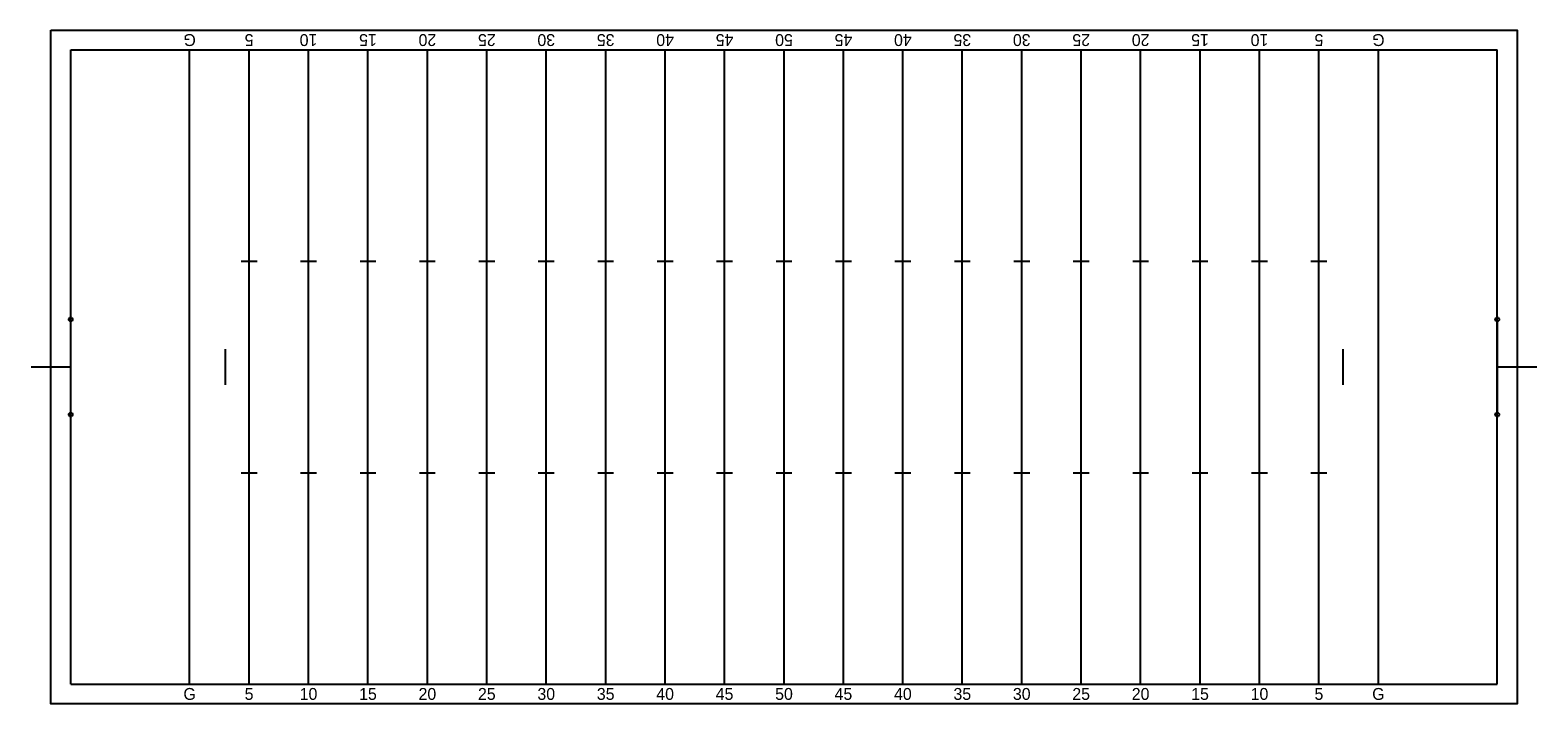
# Model space of a CAD drawing. Extents: x 11864 to 16430, y 567 to 2607.
import ezdxf
from ezdxf.enums import TextEntityAlignment as Align

# ---------------------------------------------------------------- set-up
doc = ezdxf.new("R2010")
doc.units = 0
doc.linetypes.add('DASHED', pattern=[0])
doc.layers.get('0').update_dxf_attribs({"linetype": 'CONTINUOUS'})

msp = doc.modelspace()

# ---------------------------------------------------------------- linework, layer by layer
at = {"color": 0}
for p, q in [((11987, 2547), (16307, 2547)), ((11987, 627), (11987, 2547)), ((12347, 627), (12347, 2547)), ((12527, 627), (12527, 2547)), ((12707, 627), (12707, 2547)), ((12887, 627), (12887, 2547)), ((13067, 627), (13067, 2547)), ((13247, 627), (13247, 2547)), ((13427, 627), (13427, 2547)), ((13607, 627), (13607, 2547)), ((13787, 627), (13787, 2547)), ((13967, 627), (13967, 2547)), ((14147, 627), (14147, 2547)), ((14327, 627), (14327, 2547)), ((14507, 627), (14507, 2547)), ((14687, 627), (14687, 2547)), ((14867, 627), (14867, 2547)), ((15047, 627), (15047, 2547)), ((15227, 627), (15227, 2547)), ((15407, 627), (15407, 2547)), ((15587, 627), (15587, 2547)), ((15767, 627), (15767, 2547)), ((15947, 627), (15947, 2547)), ((16307, 627), (16307, 2547)), ((12503, 1907), (12551, 1907)), ((12527, 1907), (12551, 1907)), ((12683, 1907), (12731, 1907)), ((12863, 1907), (12911, 1907)), ((13043, 1907), (13091, 1907)), ((13223, 1907), (13271, 1907)), ((13403, 1907), (13451, 1907)), ((13583, 1907), (13631, 1907)), ((13763, 1907), (13811, 1907)), ((13943, 1907), (13991, 1907)), ((14123, 1907), (14171, 1907)), ((14303, 1907), (14351, 1907)), ((14483, 1907), (14531, 1907)), ((14663, 1907), (14711, 1907)), ((14843, 1907), (14891, 1907)), ((15023, 1907), (15071, 1907)), ((15203, 1907), (15251, 1907)), ((15383, 1907), (15431, 1907)), ((15563, 1907), (15611, 1907)), ((15743, 1907), (15791, 1907)), ((12455, 1641), (12455, 1533)), ((15839, 1641), (15839, 1533)), ((12503, 1267), (12551, 1267)), ((12527, 1267), (12551, 1267)), ((12683, 1267), (12731, 1267)), ((12863, 1267), (12911, 1267)), ((13043, 1267), (13091, 1267)), ((13223, 1267), (13271, 1267)), ((13403, 1267), (13451, 1267)), ((13583, 1267), (13631, 1267)), ((13763, 1267), (13811, 1267)), ((13943, 1267), (13991, 1267)), ((14123, 1267), (14171, 1267)), ((14303, 1267), (14351, 1267)), ((14483, 1267), (14531, 1267)), ((14663, 1267), (14711, 1267)), ((14843, 1267), (14891, 1267)), ((15023, 1267), (15071, 1267)), ((15203, 1267), (15251, 1267)), ((15383, 1267), (15431, 1267)), ((15563, 1267), (15611, 1267)), ((15743, 1267), (15791, 1267)), ((11987, 627), (16307, 627))]:
    msp.add_line(p, q, dxfattribs=at)
at = {"color": 0, "linetype": 'DASHED'}
msp.add_lwpolyline([(11927, 2607), (16367, 2607), (16367, 567), (11927, 567)], close=True, dxfattribs=at)
at = {"color": 0, "const_width": 6}
for points in [[(11987, 1725), (11987, 1449)], [(16307, 1725), (16307, 1449)], [(11987, 1587), (11867, 1587)], [(16307, 1587), (16427, 1587)]]:
    msp.add_lwpolyline(points, dxfattribs=at)
at = {"color": 0}
for centre in [(11987, 1731), (16307, 1731), (11987, 1443), (16307, 1443)]:
    msp.add_circle(centre, 6, dxfattribs=at)

# ---------------------------------------------------------------- texts
for s, p in [('G', (12347, 2595)), ('5', (12527, 2595)), ('10', (12707, 2595)), ('15', (12887, 2595)), ('20', (13067, 2595)), ('25', (13247, 2595)), ('30', (13427, 2595)), ('35', (13607, 2595)), ('40', (13787, 2595)), ('45', (13967, 2595)), ('50', (14147, 2595)), ('45', (14327, 2595)), ('40', (14507, 2595)), ('35', (14687, 2595)), ('30', (14867, 2595)), ('25', (15047, 2595)), ('20', (15227, 2595)), ('15', (15407, 2595)), ('10', (15587, 2595)), ('5', (15767, 2595)), ('G', (15947, 2595))]:
    msp.add_text(s, height=36, rotation=180, dxfattribs=at).set_placement(p, align=Align.CENTER)
for s, p in [('G', (12347, 579)), ('5', (12527, 579)), ('10', (12707, 579)), ('15', (12887, 579)), ('20', (13067, 579)), ('25', (13247, 579)), ('30', (13427, 579)), ('35', (13607, 579)), ('40', (13787, 579)), ('45', (13967, 579)), ('50', (14147, 579)), ('45', (14327, 579)), ('40', (14507, 579)), ('35', (14687, 579)), ('30', (14867, 579)), ('25', (15047, 579)), ('20', (15227, 579)), ('15', (15407, 579)), ('10', (15587, 579)), ('5', (15767, 579)), ('G', (15947, 579))]:
    msp.add_text(s, height=36, dxfattribs=at).set_placement(p, align=Align.CENTER)

doc.saveas('drawing.dxf')
